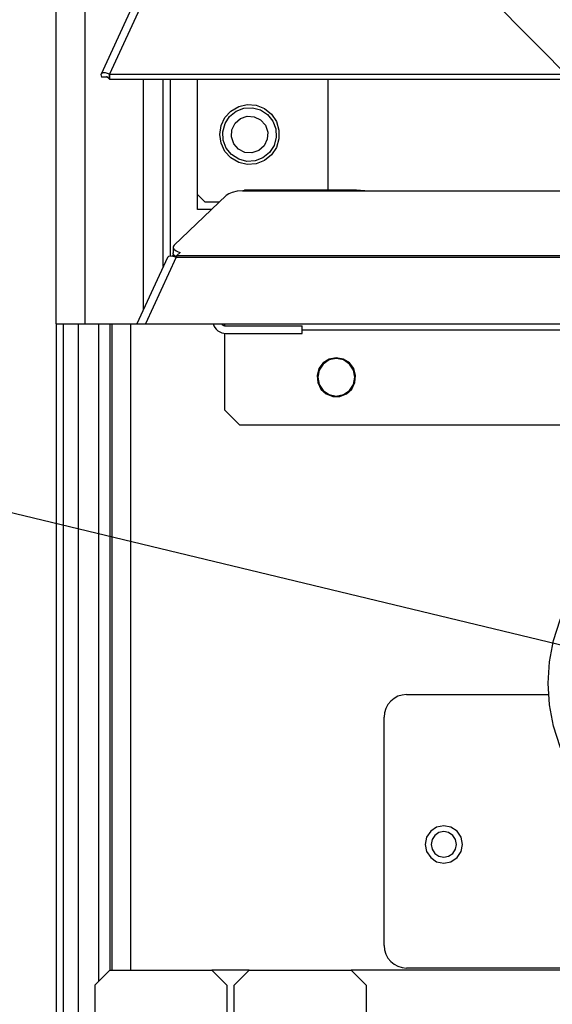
# Model space of a CAD drawing. Header units: millimetres. Extents: x 0 to 39025, y -31299 to 8400.
# Tile 98 of 206: x 14198 to 14270, y -13752 to -13620. Entities that reach past the tile are written whole.
import ezdxf

# ---------------------------------------------------------------- set-up
doc = ezdxf.new("R2010")
doc.units = ezdxf.units.MM
doc.header["$PDSIZE"] = -1
doc.layers.add('ANOTACIJE', color=7, linetype='Continuous')
doc.layers.add('DIMENZIJE', color=4, linetype='Continuous')
doc.styles.add('SLDTEXTSTYLE6', font='txt')
doc.styles.get("Standard").update_dxf_attribs({"font": 'Montserrat-Regular.ttf'})
doc.dimstyles.new('SLDDIMSTYLE0', dxfattribs={"dimtxt": 3, "dimasz": 3.414889, "dimexe": 0, "dimexo": 0.0625, "dimgap": 0.75, "dimtad": 1, "dimdec": 0, "dimlfac": 20, "dimrnd": 1e-09, "dimzin": 12, "dimdsep": 46, "dimtxsty": 'SLDTEXTSTYLE6', "dimsah": 1, "dimcen": 0.09, "dimadec": 0, "dimazin": 3, "dimtfac": 1, "dimtdec": 0, "dimtofl": 0, "dimtmove": 0, "dimatfit": 3, "dimfxl": 1, "dimfrac": 2, "dimtolj": 1, "dimtzin": 12, "dimarcsym": 0})
doc.dimstyles.new('SLDDIMSTYLE2', dxfattribs={"dimtxt": 0.18, "dimasz": 1.050735, "dimexe": 0, "dimexo": 0.0625, "dimgap": 0, "dimtad": 0, "dimtih": 1, "dimtoh": 1, "dimdec": 0, "dimrnd": 1e-09, "dimzin": 0, "dimdsep": 46, "dimtxsty": 'Standard', "dimblk1": 'DOT', "dimblk2": 'DOT', "dimsah": 1, "dimcen": 0.09, "dimadec": 0, "dimazin": 0, "dimtfac": 1.050735, "dimtdec": 0, "dimtofl": 0, "dimtmove": 0, "dimatfit": 3, "dimldrblk": 'DOT', "dimfxl": 1, "dimfrac": 2, "dimtolj": 1, "dimtzin": 0, "dimarcsym": 0})

# ---------------------------------------------------------------- blocks, each defined once
blk = doc.blocks.new('*U96')
at = {"lineweight": 25}
for points in [[(3.9, 206.82), (3.9, 206.82), (3.9, 890.48), (3.9, 890.48)], [(0, 206.82), (0, 206.82), (0, 889.79), (0, 889.79)], [(14.94, 259.69), (14.94, 259.69), (6.04, 240.3), (6.04, 240.3)], [(16.11, 259.71), (16.11, 259.71), (7.19, 240.28), (7.19, 240.28)], [(6.86, 239.91), (6.86, 239.91), (6.11, 239.91), (6.11, 239.91)], [(7.19, 240.28), (7.19, 240.28), (7.21, 240.28), (7.21, 240.28)], [(7.19, 239.63), (7.19, 239.63), (7.19, 240.28), (7.19, 240.28)], [(7.19, 239.63), (7.19, 239.63), (7.21, 239.62), (7.21, 239.62)], [(7.21, 240.28), (7.21, 240.28), (1142.79, 240.28), (1142.79, 240.28)], [(7.21, 239.62), (7.21, 239.62), (7.21, 240.28), (7.21, 240.28)], [(7.21, 239.62), (7.21, 239.62), (1142.79, 239.62), (1142.79, 239.62)], [(11.74, 208.75), (11.74, 208.75), (11.74, 239.62), (11.74, 239.62)], [(14.38, 214.5), (14.38, 214.5), (14.38, 239.62), (14.38, 239.62)], [(15.34, 215.91), (15.34, 215.91), (15.34, 239.62), (15.34, 239.62)], [(18.96, 222.15), (18.96, 222.15), (18.96, 239.62), (18.96, 239.62)], [(36.51, 224.74), (36.51, 224.74), (36.51, 239.62), (36.51, 239.62)], [(25, 224.66), (25, 224.66), (25.28, 224.72), (25.28, 224.72)], [(25, 224.66), (25, 224.66), (42, 224.66), (42, 224.66)], [(40.31, 224.74), (40.31, 224.74), (25.28, 224.74), (25.28, 224.74)], [(42, 224.66), (42, 224.66), (225, 224.66), (225, 224.66)], [(22.83, 224.04), (22.83, 224.04), (15.84, 217.36), (15.84, 217.36)], [(19.96, 223.16), (19.96, 223.16), (18.96, 224.16), (18.96, 224.16)], [(20.85, 222.15), (20.85, 222.15), (18.96, 222.15), (18.96, 222.15)], [(19.96, 223.16), (19.96, 223.16), (21.91, 223.16), (21.91, 223.16)], [(15.7, 217.07), (15.7, 217.07), (15.7, 216.31), (15.7, 216.31)], [(14.94, 215.71), (14.94, 215.71), (10.86, 206.82), (10.86, 206.82)], [(16.11, 215.73), (16.11, 215.73), (12.02, 206.82), (12.02, 206.82)], [(15.62, 215.91), (15.62, 215.91), (15.79, 216.08), (15.79, 216.08)], [(16.11, 215.74), (16.11, 215.74), (16.11, 215.73), (16.11, 215.73)], [(16.11, 215.73), (16.11, 215.73), (16.21, 215.73), (16.21, 215.73)], [(16.19, 215.73), (16.19, 215.73), (16.21, 215.76), (16.21, 215.76)], [(16.21, 215.95), (16.21, 215.95), (16.66, 216.38), (16.66, 216.38)], [(16.21, 215.95), (16.21, 215.95), (1133.33, 215.95), (1133.33, 215.95)], [(16.21, 215.73), (16.21, 215.73), (1133.33, 215.73), (1133.33, 215.73)], [(0, 206.82), (0, 206.82), (0, 16.6), (0, 16.6)], [(1, 16.6), (1, 16.6), (1, 206.82), (1, 206.82)], [(2.95, 206.82), (2.95, 206.82), (2.95, 83.17), (2.95, 83.17)], [(3.9, 206.82), (3.9, 206.82), (10.86, 206.82), (10.86, 206.82)], [(5.7, 206.82), (5.7, 206.82), (5.7, 118.57), (5.7, 118.57)], [(7.2, 206.82), (7.2, 206.82), (7.2, 120.08), (7.2, 120.08)], [(7.5, 206.82), (7.5, 206.82), (7.5, 120.08), (7.5, 120.08)], [(10, 206.82), (10, 206.82), (10, 120.08), (10, 120.08)], [(12.02, 206.82), (12.02, 206.82), (179.2, 206.82), (179.2, 206.82)], [(22.8, 206.52), (22.8, 206.52), (33, 206.52), (33, 206.52)], [(33, 205.51), (33, 205.51), (33, 206.52), (33, 206.52)], [(22.6, 205.53), (22.6, 205.53), (22.6, 195.26), (22.6, 195.26)], [(22.8, 205.51), (22.8, 205.51), (33, 205.51), (33, 205.51)], [(33, 206.02), (33, 206.02), (178.2, 206.02), (178.2, 206.02)], [(22.6, 195.26), (22.6, 195.26), (24.6, 193.25), (24.6, 193.25)], [(24.6, 193.25), (24.6, 193.25), (176.2, 193.25), (176.2, 193.25)], [(47.02, 157.07), (47.02, 157.07), (66.07, 157.07), (66.07, 157.07)], [(44.02, 123.4), (44.02, 123.4), (44.02, 154.05), (44.02, 154.05)], [(179.2, 120.38), (179.2, 120.38), (47.02, 120.38), (47.02, 120.38)], [(7.2, 120.08), (7.2, 120.08), (5.2, 118.07), (5.2, 118.07)], [(7.2, 120.08), (7.2, 120.08), (20.9, 120.08), (20.9, 120.08)], [(22.9, 118.07), (22.9, 118.07), (20.9, 120.08), (20.9, 120.08)], [(25.9, 120.08), (25.9, 120.08), (20.9, 120.08), (20.9, 120.08)], [(25.9, 120.08), (25.9, 120.08), (23.9, 118.07), (23.9, 118.07)], [(25.9, 120.08), (25.9, 120.08), (39.6, 120.08), (39.6, 120.08)], [(41.6, 118.07), (41.6, 118.07), (39.6, 120.08), (39.6, 120.08)], [(179.2, 120.08), (179.2, 120.08), (39.6, 120.08), (39.6, 120.08)], [(5.2, 118.07), (5.2, 118.07), (5.2, 83.23), (5.2, 83.23)], [(22.9, 118.07), (22.9, 118.07), (22.9, 56.24), (22.9, 56.24)], [(23.9, 56.24), (23.9, 56.24), (23.9, 118.07), (23.9, 118.07)], [(41.6, 118.07), (41.6, 118.07), (41.6, 83.23), (41.6, 83.23)]]:
    blk.add_open_spline(points, degree=3, dxfattribs=at)
for points, knots in [([(7.19, 240.28), (7.19, 240.28), (6.64, 240.49), (6.64, 240.49), (6.64, 240.49), (6.22, 240.46), (6.22, 240.46), (6.22, 240.46), (6.02, 240.24), (6.02, 240.24), (6.02, 240.24), (6.11, 239.91), (6.11, 239.91)], [0, 0, 0, 0, 1, 1, 1, 2, 2, 2, 3, 3, 3, 4, 4, 4, 4]), ([(7.19, 239.63), (7.19, 239.63), (6.97, 239.85), (6.97, 239.85), (6.97, 239.85), (6.81, 239.95), (6.81, 239.95), (6.81, 239.95), (6.77, 239.96), (6.77, 239.96), (6.77, 239.96), (6.86, 239.91), (6.86, 239.91)], [0, 0, 0, 0, 1, 1, 1, 2, 2, 2, 3, 3, 3, 4, 4, 4, 4]), ([(21.96, 232.2), (21.96, 232.2), (22.14, 231.02), (22.14, 231.02), (22.14, 231.02), (22.65, 229.94), (22.65, 229.94), (22.65, 229.94), (23.46, 229.06), (23.46, 229.06), (23.46, 229.06), (24.5, 228.46), (24.5, 228.46), (24.5, 228.46), (25.66, 228.19), (25.66, 228.19), (25.66, 228.19), (26.85, 228.28), (26.85, 228.28), (26.85, 228.28), (27.96, 228.72), (27.96, 228.72), (27.96, 228.72), (28.89, 229.47), (28.89, 229.47), (28.89, 229.47), (29.56, 230.46), (29.56, 230.46), (29.56, 230.46), (29.91, 231.6), (29.91, 231.6), (29.91, 231.6), (29.91, 232.8), (29.91, 232.8), (29.91, 232.8), (29.56, 233.95), (29.56, 233.95), (29.56, 233.95), (28.89, 234.94), (28.89, 234.94), (28.89, 234.94), (27.96, 235.68), (27.96, 235.68), (27.96, 235.68), (26.85, 236.12), (26.85, 236.12), (26.85, 236.12), (25.66, 236.21), (25.66, 236.21), (25.66, 236.21), (24.5, 235.94), (24.5, 235.94), (24.5, 235.94), (23.46, 235.35), (23.46, 235.35), (23.46, 235.35), (22.65, 234.47), (22.65, 234.47), (22.65, 234.47), (22.14, 233.39), (22.14, 233.39), (22.14, 233.39), (21.96, 232.2), (21.96, 232.2)], [0, 0, 0, 0, 1, 1, 1, 2, 2, 2, 3, 3, 3, 4, 4, 4, 5, 5, 5, 6, 6, 6, 7, 7, 7, 8, 8, 8, 9, 9, 9, 10, 10, 10, 11, 11, 11, 12, 12, 12, 13, 13, 13, 14, 14, 14, 15, 15, 15, 16, 16, 16, 17, 17, 17, 18, 18, 18, 19, 19, 19, 20, 20, 20, 21, 21, 21, 21]), ([(22.84, 230.39), (22.84, 230.39), (22.44, 231.45), (22.44, 231.45), (22.44, 231.45), (22.38, 232.58), (22.38, 232.58), (22.38, 232.58), (22.67, 233.68), (22.67, 233.68), (22.67, 233.68), (23.28, 234.62), (23.28, 234.62), (23.28, 234.62), (24.16, 235.34), (24.16, 235.34), (24.16, 235.34), (25.21, 235.74), (25.21, 235.74), (25.21, 235.74), (26.34, 235.8), (26.34, 235.8), (26.34, 235.8), (27.42, 235.51), (27.42, 235.51), (27.42, 235.51), (28.37, 234.89), (28.37, 234.89), (28.37, 234.89), (29.08, 234.01), (29.08, 234.01)], [0, 0, 0, 0, 1, 1, 1, 2, 2, 2, 3, 3, 3, 4, 4, 4, 5, 5, 5, 6, 6, 6, 7, 7, 7, 8, 8, 8, 9, 9, 9, 10, 10, 10, 10]), ([(29.08, 234.01), (29.08, 234.01), (29.48, 232.95), (29.48, 232.95), (29.48, 232.95), (29.54, 231.83), (29.54, 231.83), (29.54, 231.83), (29.25, 230.73), (29.25, 230.73), (29.25, 230.73), (28.63, 229.78), (28.63, 229.78), (28.63, 229.78), (27.76, 229.07), (27.76, 229.07), (27.76, 229.07), (26.71, 228.66), (26.71, 228.66), (26.71, 228.66), (25.58, 228.6), (25.58, 228.6), (25.58, 228.6), (24.5, 228.89), (24.5, 228.89), (24.5, 228.89), (23.55, 229.51), (23.55, 229.51), (23.55, 229.51), (22.84, 230.39), (22.84, 230.39)], [0, 0, 0, 0, 1, 1, 1, 2, 2, 2, 3, 3, 3, 4, 4, 4, 5, 5, 5, 6, 6, 6, 7, 7, 7, 8, 8, 8, 9, 9, 9, 10, 10, 10, 10]), ([(28.09, 233.44), (28.09, 233.44), (27.45, 234.16), (27.45, 234.16), (27.45, 234.16), (26.6, 234.59), (26.6, 234.59), (26.6, 234.59), (25.64, 234.65), (25.64, 234.65), (25.64, 234.65), (24.73, 234.34), (24.73, 234.34), (24.73, 234.34), (24.01, 233.71), (24.01, 233.71), (24.01, 233.71), (23.58, 232.84), (23.58, 232.84), (23.58, 232.84), (23.52, 231.88), (23.52, 231.88), (23.52, 231.88), (23.83, 230.97), (23.83, 230.97), (23.83, 230.97), (24.46, 230.24), (24.46, 230.24), (24.46, 230.24), (25.32, 229.81), (25.32, 229.81), (25.32, 229.81), (26.28, 229.75), (26.28, 229.75), (26.28, 229.75), (27.19, 230.06), (27.19, 230.06), (27.19, 230.06), (27.91, 230.7), (27.91, 230.7), (27.91, 230.7), (28.33, 231.56), (28.33, 231.56), (28.33, 231.56), (28.4, 232.52), (28.4, 232.52), (28.4, 232.52), (28.09, 233.44), (28.09, 233.44)], [0, 0, 0, 0, 1, 1, 1, 2, 2, 2, 3, 3, 3, 4, 4, 4, 5, 5, 5, 6, 6, 6, 7, 7, 7, 8, 8, 8, 9, 9, 9, 10, 10, 10, 11, 11, 11, 12, 12, 12, 13, 13, 13, 14, 14, 14, 15, 15, 15, 16, 16, 16, 16]), ([(25, 224.66), (25, 224.66), (24.28, 224.58), (24.28, 224.58), (24.28, 224.58), (23.65, 224.44), (23.65, 224.44), (23.65, 224.44), (23.16, 224.26), (23.16, 224.26), (23.16, 224.26), (22.83, 224.04), (22.83, 224.04)], [0, 0, 0, 0, 1, 1, 1, 2, 2, 2, 3, 3, 3, 4, 4, 4, 4]), ([(40.31, 224.72), (40.31, 224.72), (40.84, 224.72), (40.84, 224.72), (40.84, 224.72), (42, 224.66), (42, 224.66)], [0, 0, 0, 0, 1, 1, 1, 2, 2, 2, 2]), ([(15.84, 217.36), (15.84, 217.36), (15.74, 217.23), (15.74, 217.23), (15.74, 217.23), (15.7, 217.1), (15.7, 217.1), (15.7, 217.1), (15.72, 216.96), (15.72, 216.96), (15.72, 216.96), (15.8, 216.84), (15.8, 216.84), (15.8, 216.84), (15.93, 216.71), (15.93, 216.71), (15.93, 216.71), (16.12, 216.59), (16.12, 216.59), (16.12, 216.59), (16.37, 216.48), (16.37, 216.48), (16.37, 216.48), (16.66, 216.38), (16.66, 216.38)], [0, 0, 0, 0, 1, 1, 1, 2, 2, 2, 3, 3, 3, 4, 4, 4, 5, 5, 5, 6, 6, 6, 7, 7, 7, 8, 8, 8, 8]), ([(14.96, 215.7), (14.96, 215.7), (15.12, 215.89), (15.12, 215.89), (15.12, 215.89), (15.55, 215.93), (15.55, 215.93), (15.55, 215.93), (16.11, 215.74), (16.11, 215.74)], [0, 0, 0, 0, 1, 1, 1, 2, 2, 2, 3, 3, 3, 3]), ([(16.23, 215.77), (16.23, 215.77), (16.12, 215.83), (16.12, 215.83), (16.12, 215.83), (15.93, 215.94), (15.93, 215.94), (15.93, 215.94), (15.8, 216.07), (15.8, 216.07), (15.8, 216.07), (15.72, 216.2), (15.72, 216.2), (15.72, 216.2), (15.7, 216.31), (15.7, 216.31)], [0, 0, 0, 0, 1, 1, 1, 2, 2, 2, 3, 3, 3, 4, 4, 4, 5, 5, 5, 5]), ([(16.21, 215.73), (16.21, 215.73), (16.21, 215.77), (16.21, 215.77), (16.21, 215.77), (16.21, 215.8), (16.21, 215.8), (16.21, 215.8), (16.21, 215.83), (16.21, 215.83), (16.21, 215.83), (16.21, 215.86), (16.21, 215.86), (16.21, 215.86), (16.21, 215.88), (16.21, 215.88), (16.21, 215.88), (16.21, 215.91), (16.21, 215.91), (16.21, 215.91), (16.21, 215.93), (16.21, 215.93), (16.21, 215.93), (16.21, 215.95), (16.21, 215.95)], [0, 0, 0, 0, 1, 1, 1, 2, 2, 2, 3, 3, 3, 4, 4, 4, 5, 5, 5, 6, 6, 6, 7, 7, 7, 8, 8, 8, 8]), ([(0, 206.82), (0, 206.82), (0.12, 206.82), (0.12, 206.82), (0.12, 206.82), (0.48, 206.82), (0.48, 206.82), (0.48, 206.82), (1.02, 206.82), (1.02, 206.82), (1.02, 206.82), (1.69, 206.82), (1.69, 206.82), (1.69, 206.82), (2.39, 206.82), (2.39, 206.82), (2.39, 206.82), (3.04, 206.82), (3.04, 206.82), (3.04, 206.82), (3.57, 206.82), (3.57, 206.82), (3.57, 206.82), (3.9, 206.82), (3.9, 206.82)], [0, 0, 0, 0, 1, 1, 1, 2, 2, 2, 3, 3, 3, 4, 4, 4, 5, 5, 5, 6, 6, 6, 7, 7, 7, 8, 8, 8, 8]), ([(10.86, 206.82), (10.86, 206.82), (10.88, 206.82), (10.88, 206.82), (10.88, 206.82), (10.96, 206.82), (10.96, 206.82), (10.96, 206.82), (11.09, 206.82), (11.09, 206.82), (11.09, 206.82), (11.27, 206.82), (11.27, 206.82), (11.27, 206.82), (11.48, 206.82), (11.48, 206.82), (11.48, 206.82), (11.74, 206.82), (11.74, 206.82), (11.74, 206.82), (12.02, 206.82), (12.02, 206.82)], [0, 0, 0, 0, 1, 1, 1, 2, 2, 2, 3, 3, 3, 4, 4, 4, 5, 5, 5, 6, 6, 6, 7, 7, 7, 7]), ([(21.07, 206.82), (21.07, 206.82), (21.17, 206.55), (21.17, 206.55), (21.17, 206.55), (21.31, 206.3), (21.31, 206.3), (21.31, 206.3), (21.5, 206.07), (21.5, 206.07), (21.5, 206.07), (21.72, 205.88), (21.72, 205.88), (21.72, 205.88), (21.96, 205.72), (21.96, 205.72), (21.96, 205.72), (22.23, 205.61), (22.23, 205.61), (22.23, 205.61), (22.51, 205.54), (22.51, 205.54), (22.51, 205.54), (22.8, 205.51), (22.8, 205.51)], [0, 0, 0, 0, 1, 1, 1, 2, 2, 2, 3, 3, 3, 4, 4, 4, 5, 5, 5, 6, 6, 6, 7, 7, 7, 8, 8, 8, 8]), ([(22.17, 206.82), (22.17, 206.82), (22.24, 206.76), (22.24, 206.76), (22.24, 206.76), (22.3, 206.69), (22.3, 206.69), (22.3, 206.69), (22.37, 206.65), (22.37, 206.65), (22.37, 206.65), (22.45, 206.6), (22.45, 206.6), (22.45, 206.6), (22.54, 206.57), (22.54, 206.57), (22.54, 206.57), (22.62, 206.54), (22.62, 206.54), (22.62, 206.54), (22.71, 206.52), (22.71, 206.52), (22.71, 206.52), (22.8, 206.52), (22.8, 206.52)], [0, 0, 0, 0, 1, 1, 1, 2, 2, 2, 3, 3, 3, 4, 4, 4, 5, 5, 5, 6, 6, 6, 7, 7, 7, 8, 8, 8, 8]), ([(22.6, 206.82), (22.6, 206.82), (22.6, 206.81), (22.6, 206.81), (22.6, 206.81), (22.6, 206.76), (22.6, 206.76), (22.6, 206.76), (22.6, 206.69), (22.6, 206.69), (22.6, 206.69), (22.6, 206.59), (22.6, 206.59), (22.6, 206.59), (22.6, 206.55), (22.6, 206.55)], [0, 0, 0, 0, 1, 1, 1, 2, 2, 2, 3, 3, 3, 4, 4, 4, 5, 5, 5, 5]), ([(37.6, 202.25), (37.6, 202.25), (38.54, 202.07), (38.54, 202.07), (38.54, 202.07), (39.35, 201.57), (39.35, 201.57), (39.35, 201.57), (39.93, 200.8), (39.93, 200.8), (39.93, 200.8), (40.18, 199.88), (40.18, 199.88), (40.18, 199.88), (40.1, 198.92), (40.1, 198.92), (40.1, 198.92), (39.67, 198.06), (39.67, 198.06), (39.67, 198.06), (38.97, 197.41), (38.97, 197.41), (38.97, 197.41), (38.07, 197.07), (38.07, 197.07), (38.07, 197.07), (37.12, 197.07), (37.12, 197.07), (37.12, 197.07), (36.23, 197.41), (36.23, 197.41), (36.23, 197.41), (35.52, 198.06), (35.52, 198.06), (35.52, 198.06), (35.1, 198.92), (35.1, 198.92), (35.1, 198.92), (35.01, 199.88), (35.01, 199.88), (35.01, 199.88), (35.27, 200.8), (35.27, 200.8), (35.27, 200.8), (35.85, 201.57), (35.85, 201.57), (35.85, 201.57), (36.66, 202.07), (36.66, 202.07), (36.66, 202.07), (37.6, 202.25), (37.6, 202.25)], [0, 0, 0, 0, 1, 1, 1, 2, 2, 2, 3, 3, 3, 4, 4, 4, 5, 5, 5, 6, 6, 6, 7, 7, 7, 8, 8, 8, 9, 9, 9, 10, 10, 10, 11, 11, 11, 12, 12, 12, 13, 13, 13, 14, 14, 14, 15, 15, 15, 16, 16, 16, 17, 17, 17, 17]), ([(35.1, 199.64), (35.1, 199.64), (35.29, 200.6), (35.29, 200.6), (35.29, 200.6), (35.83, 201.41), (35.83, 201.41), (35.83, 201.41), (36.64, 201.96), (36.64, 201.96), (36.64, 201.96), (37.6, 202.15), (37.6, 202.15), (37.6, 202.15), (38.56, 201.96), (38.56, 201.96), (38.56, 201.96), (39.36, 201.41), (39.36, 201.41), (39.36, 201.41), (39.91, 200.6), (39.91, 200.6), (39.91, 200.6), (40.1, 199.64), (40.1, 199.64), (40.1, 199.64), (39.91, 198.67), (39.91, 198.67), (39.91, 198.67), (39.36, 197.86), (39.36, 197.86), (39.36, 197.86), (38.56, 197.31), (38.56, 197.31), (38.56, 197.31), (37.6, 197.12), (37.6, 197.12), (37.6, 197.12), (36.64, 197.31), (36.64, 197.31), (36.64, 197.31), (35.83, 197.86), (35.83, 197.86), (35.83, 197.86), (35.29, 198.67), (35.29, 198.67), (35.29, 198.67), (35.1, 199.64), (35.1, 199.64)], [0, 0, 0, 0, 1, 1, 1, 2, 2, 2, 3, 3, 3, 4, 4, 4, 5, 5, 5, 6, 6, 6, 7, 7, 7, 8, 8, 8, 9, 9, 9, 10, 10, 10, 11, 11, 11, 12, 12, 12, 13, 13, 13, 14, 14, 14, 15, 15, 15, 16, 16, 16, 16]), ([(112.02, 158.58), (112.02, 158.58), (111.84, 161.47), (111.84, 161.47), (111.84, 161.47), (111.3, 164.33), (111.3, 164.33), (111.3, 164.33), (110.41, 167.09), (110.41, 167.09), (110.41, 167.09), (109.18, 169.71), (109.18, 169.71), (109.18, 169.71), (107.63, 172.17), (107.63, 172.17), (107.63, 172.17), (105.79, 174.4), (105.79, 174.4), (105.79, 174.4), (103.68, 176.39), (103.68, 176.39), (103.68, 176.39), (101.35, 178.1), (101.35, 178.1), (101.35, 178.1), (98.81, 179.49), (98.81, 179.49), (98.81, 179.49), (96.13, 180.56), (96.13, 180.56), (96.13, 180.56), (93.33, 181.29), (93.33, 181.29), (93.33, 181.29), (90.47, 181.65), (90.47, 181.65), (90.47, 181.65), (87.58, 181.65), (87.58, 181.65), (87.58, 181.65), (84.71, 181.29), (84.71, 181.29), (84.71, 181.29), (81.91, 180.56), (81.91, 180.56), (81.91, 180.56), (79.23, 179.49), (79.23, 179.49), (79.23, 179.49), (76.7, 178.1), (76.7, 178.1), (76.7, 178.1), (74.36, 176.39), (74.36, 176.39), (74.36, 176.39), (72.25, 174.4), (72.25, 174.4), (72.25, 174.4), (70.41, 172.17), (70.41, 172.17), (70.41, 172.17), (68.87, 169.71), (68.87, 169.71), (68.87, 169.71), (67.63, 167.09), (67.63, 167.09), (67.63, 167.09), (66.74, 164.33), (66.74, 164.33), (66.74, 164.33), (66.2, 161.47), (66.2, 161.47), (66.2, 161.47), (66.02, 158.58), (66.02, 158.58), (66.02, 158.58), (66.2, 155.68), (66.2, 155.68), (66.2, 155.68), (66.74, 152.83), (66.74, 152.83), (66.74, 152.83), (67.63, 150.07), (67.63, 150.07), (67.63, 150.07), (68.87, 147.44), (68.87, 147.44), (68.87, 147.44), (70.41, 144.99), (70.41, 144.99), (70.41, 144.99), (72.25, 142.75), (72.25, 142.75), (72.25, 142.75), (74.36, 140.76), (74.36, 140.76), (74.36, 140.76), (76.7, 139.06), (76.7, 139.06), (76.7, 139.06), (79.23, 137.66), (79.23, 137.66), (79.23, 137.66), (81.91, 136.59), (81.91, 136.59), (81.91, 136.59), (84.71, 135.87), (84.71, 135.87), (84.71, 135.87), (87.58, 135.5), (87.58, 135.5), (87.58, 135.5), (90.47, 135.5), (90.47, 135.5), (90.47, 135.5), (93.33, 135.87), (93.33, 135.87), (93.33, 135.87), (96.13, 136.59), (96.13, 136.59), (96.13, 136.59), (98.81, 137.66), (98.81, 137.66), (98.81, 137.66), (101.35, 139.06), (101.35, 139.06), (101.35, 139.06), (103.68, 140.76), (103.68, 140.76), (103.68, 140.76), (105.79, 142.75), (105.79, 142.75), (105.79, 142.75), (107.63, 144.99), (107.63, 144.99), (107.63, 144.99), (109.18, 147.44), (109.18, 147.44), (109.18, 147.44), (110.41, 150.07), (110.41, 150.07), (110.41, 150.07), (111.3, 152.83), (111.3, 152.83), (111.3, 152.83), (111.84, 155.68), (111.84, 155.68), (111.84, 155.68), (112.02, 158.58), (112.02, 158.58)], [0, 0, 0, 0, 1, 1, 1, 2, 2, 2, 3, 3, 3, 4, 4, 4, 5, 5, 5, 6, 6, 6, 7, 7, 7, 8, 8, 8, 9, 9, 9, 10, 10, 10, 11, 11, 11, 12, 12, 12, 13, 13, 13, 14, 14, 14, 15, 15, 15, 16, 16, 16, 17, 17, 17, 18, 18, 18, 19, 19, 19, 20, 20, 20, 21, 21, 21, 22, 22, 22, 23, 23, 23, 24, 24, 24, 25, 25, 25, 26, 26, 26, 27, 27, 27, 28, 28, 28, 29, 29, 29, 30, 30, 30, 31, 31, 31, 32, 32, 32, 33, 33, 33, 34, 34, 34, 35, 35, 35, 36, 36, 36, 37, 37, 37, 38, 38, 38, 39, 39, 39, 40, 40, 40, 41, 41, 41, 42, 42, 42, 43, 43, 43, 44, 44, 44, 45, 45, 45, 46, 46, 46, 47, 47, 47, 48, 48, 48, 49, 49, 49, 50, 50, 50, 50]), ([(47.02, 157.07), (47.02, 157.07), (46.43, 157.01), (46.43, 157.01), (46.43, 157.01), (45.87, 156.84), (45.87, 156.84), (45.87, 156.84), (45.35, 156.56), (45.35, 156.56), (45.35, 156.56), (44.9, 156.19), (44.9, 156.19), (44.9, 156.19), (44.52, 155.73), (44.52, 155.73), (44.52, 155.73), (44.25, 155.21), (44.25, 155.21), (44.25, 155.21), (44.08, 154.64), (44.08, 154.64), (44.08, 154.64), (44.02, 154.05), (44.02, 154.05)], [0, 0, 0, 0, 1, 1, 1, 2, 2, 2, 3, 3, 3, 4, 4, 4, 5, 5, 5, 6, 6, 6, 7, 7, 7, 8, 8, 8, 8]), ([(49.52, 136.97), (49.52, 136.97), (49.71, 137.93), (49.71, 137.93), (49.71, 137.93), (50.26, 138.74), (50.26, 138.74), (50.26, 138.74), (51.06, 139.29), (51.06, 139.29), (51.06, 139.29), (52.02, 139.48), (52.02, 139.48), (52.02, 139.48), (52.97, 139.29), (52.97, 139.29), (52.97, 139.29), (53.79, 138.74), (53.79, 138.74), (53.79, 138.74), (54.33, 137.93), (54.33, 137.93), (54.33, 137.93), (54.52, 136.97), (54.52, 136.97), (54.52, 136.97), (54.33, 136), (54.33, 136), (54.33, 136), (53.79, 135.19), (53.79, 135.19), (53.79, 135.19), (52.97, 134.65), (52.97, 134.65), (52.97, 134.65), (52.02, 134.46), (52.02, 134.46), (52.02, 134.46), (51.06, 134.65), (51.06, 134.65), (51.06, 134.65), (50.26, 135.19), (50.26, 135.19), (50.26, 135.19), (49.71, 136), (49.71, 136), (49.71, 136), (49.52, 136.97), (49.52, 136.97)], [0, 0, 0, 0, 1, 1, 1, 2, 2, 2, 3, 3, 3, 4, 4, 4, 5, 5, 5, 6, 6, 6, 7, 7, 7, 8, 8, 8, 9, 9, 9, 10, 10, 10, 11, 11, 11, 12, 12, 12, 13, 13, 13, 14, 14, 14, 15, 15, 15, 16, 16, 16, 16]), ([(50.32, 136.97), (50.32, 136.97), (50.45, 137.62), (50.45, 137.62), (50.45, 137.62), (50.82, 138.17), (50.82, 138.17), (50.82, 138.17), (51.37, 138.55), (51.37, 138.55), (51.37, 138.55), (52.02, 138.68), (52.02, 138.68), (52.02, 138.68), (52.67, 138.55), (52.67, 138.55), (52.67, 138.55), (53.22, 138.17), (53.22, 138.17), (53.22, 138.17), (53.59, 137.62), (53.59, 137.62), (53.59, 137.62), (53.72, 136.97), (53.72, 136.97), (53.72, 136.97), (53.59, 136.31), (53.59, 136.31), (53.59, 136.31), (53.22, 135.76), (53.22, 135.76), (53.22, 135.76), (52.67, 135.39), (52.67, 135.39), (52.67, 135.39), (52.02, 135.26), (52.02, 135.26), (52.02, 135.26), (51.37, 135.39), (51.37, 135.39), (51.37, 135.39), (50.82, 135.76), (50.82, 135.76), (50.82, 135.76), (50.45, 136.31), (50.45, 136.31), (50.45, 136.31), (50.32, 136.97), (50.32, 136.97)], [0, 0, 0, 0, 1, 1, 1, 2, 2, 2, 3, 3, 3, 4, 4, 4, 5, 5, 5, 6, 6, 6, 7, 7, 7, 8, 8, 8, 9, 9, 9, 10, 10, 10, 11, 11, 11, 12, 12, 12, 13, 13, 13, 14, 14, 14, 15, 15, 15, 16, 16, 16, 16]), ([(44.02, 123.4), (44.02, 123.4), (44.08, 122.81), (44.08, 122.81), (44.08, 122.81), (44.25, 122.24), (44.25, 122.24), (44.25, 122.24), (44.52, 121.72), (44.52, 121.72), (44.52, 121.72), (44.9, 121.26), (44.9, 121.26), (44.9, 121.26), (45.35, 120.89), (45.35, 120.89), (45.35, 120.89), (45.87, 120.61), (45.87, 120.61), (45.87, 120.61), (46.43, 120.44), (46.43, 120.44), (46.43, 120.44), (47.02, 120.38), (47.02, 120.38)], [0, 0, 0, 0, 1, 1, 1, 2, 2, 2, 3, 3, 3, 4, 4, 4, 5, 5, 5, 6, 6, 6, 7, 7, 7, 8, 8, 8, 8])]:
    blk.add_open_spline(points, degree=3, knots=knots, dxfattribs=at)
blk = doc.blocks.new('*D173')
at = {"layer": 'Defpoints', "color": 0, "transparency": 16777216}
for p in [(14352.27, -13709.16), (14203.27, -13867.77), (14352.27, -14126.02)]:
    blk.add_point(p, dxfattribs=at)
at = {"layer": 'DIMENZIJE', "color": 0, "lineweight": -2, "transparency": 16777216}
for p, q in [((14352.27, -13710.41), (14352.27, -14146.02)), ((14203.27, -13869.02), (14203.27, -14146.02)), ((14134.98, -14126.02), (14066.68, -14126.02)), ((14203.27, -14126.02), (14352.27, -14126.02)), ((14420.57, -14126.02), (14659.01, -14126.02))]:
    blk.add_line(p, q, dxfattribs=at)
at = {"layer": 'DIMENZIJE', "color": 0, "transparency": 16777216}
for points in [[(14134.98, -14114.64), (14134.98, -14137.41), (14203.27, -14126.02)], [(14420.57, -14114.64), (14420.57, -14137.41), (14352.27, -14126.02)]]:
    blk.add_solid(points, dxfattribs=at)
at = {"layer": 'DIMENZIJE', "color": 0, "transparency": 16777216, "insert": (14573.94, -14080.17), "char_height": 60, "attachment_point": 5, "style": 'SLDTEXTSTYLE6'}
blk.add_mtext('\\A1;149', dxfattribs=at)
blk = doc.blocks.new('*D172')
at = {"layer": 'Defpoints', "color": 0, "transparency": 16777216}
for p in [(14292.28, -13709.18), (14203.27, -13867.77), (14292.28, -14012.57)]:
    blk.add_point(p, dxfattribs=at)
at = {"layer": 'DIMENZIJE', "color": 0, "lineweight": -2, "transparency": 16777216}
for p, q in [((14292.28, -13710.43), (14292.28, -14032.57)), ((14203.27, -13869.02), (14203.27, -14032.57)), ((14134.98, -14012.57), (14066.68, -14012.57)), ((14203.27, -14012.57), (14292.28, -14012.57)), ((14360.57, -14012.57), (14561.3, -14012.57))]:
    blk.add_line(p, q, dxfattribs=at)
at = {"layer": 'DIMENZIJE', "color": 0, "transparency": 16777216}
for points in [[(14134.98, -14001.18), (14134.98, -14023.95), (14203.27, -14012.57)], [(14360.57, -14001.18), (14360.57, -14023.95), (14292.28, -14012.57)]]:
    blk.add_solid(points, dxfattribs=at)
at = {"layer": 'DIMENZIJE', "color": 0, "transparency": 16777216, "insert": (14495.09, -13966.71), "char_height": 60, "attachment_point": 5, "style": 'SLDTEXTSTYLE6'}
blk.add_mtext('\\A1;89', dxfattribs=at)
blk = doc.blocks.new('*D164')
at = {"layer": 'Defpoints', "color": 0, "transparency": 16777216}
for p in [(13793.37, -12972.75), (14207.77, -12972.75), (14247.67, -13848.05)]:
    blk.add_point(p, dxfattribs=at)
at = {"layer": 'DIMENZIJE', "color": 0, "lineweight": -2, "transparency": 16777216}
for p, q in [((14206.52, -12972.75), (13773.37, -12972.75)), ((13793.37, -13779.76), (13793.37, -13041.05)), ((14246.42, -13848.05), (13773.37, -13848.05))]:
    blk.add_line(p, q, dxfattribs=at)
at = {"layer": 'DIMENZIJE', "color": 0, "transparency": 16777216}
for points in [[(13781.99, -13041.05), (13804.75, -13041.05), (13793.37, -12972.75)], [(13781.99, -13779.76), (13804.75, -13779.76), (13793.37, -13848.05)]]:
    blk.add_solid(points, dxfattribs=at)
at = {"layer": 'DIMENZIJE', "color": 0, "transparency": 16777216, "insert": (13747.51, -13410.4), "char_height": 60, "attachment_point": 5, "rotation": 90, "style": 'SLDTEXTSTYLE6'}
blk.add_mtext('\\A1;875', dxfattribs=at)
blk = doc.blocks.new('_Dot')
at = {"color": 0, "linetype": 'ByBlock', "lineweight": -2}
blk.add_line((-0.5, 0), (-1, 0), dxfattribs=at)
at = {"color": 0, "linetype": 'ByBlock', "const_width": 0.5}
blk.add_lwpolyline([(-0.25, 0, 1), (0.25, 0, 1)], format="xyb", close=True, dxfattribs=at)

msp = doc.modelspace()

# ---------------------------------------------------------------- block references
at = {"color": 1}
msp.add_blockref('*U96', (14203.27, -13867.77), dxfattribs=at)

# ---------------------------------------------------------------- dimensions: what is measured, and where the dimension line sits
at = {"layer": 'DIMENZIJE'}
dim = msp.add_linear_dim(base=(13793.37, -12972.75), p1=(14247.67, -13848.05), p2=(14207.77, -12972.75), angle=90, dimstyle='SLDDIMSTYLE0', override={"dimscale": 20, "dimexe": 1, "dimlfac": 1, "dimdle": 1, "dimtofl": 1}, dxfattribs=at)
dim.commit()
dim.dimension.update_dxf_attribs({"geometry": '*D164', "text_midpoint": (13747.51, -13410.4)})
for base, p2, picture, middle in [((14352.27, -14126.02), (14352.27, -13709.16), '*D173', (14573.94, -14080.17)), ((14292.28, -14012.57), (14292.28, -13709.18), '*D172', (14495.09, -13966.71))]:
    dim = msp.add_linear_dim(base=base, p1=(14203.27, -13867.77), p2=p2, dimstyle='SLDDIMSTYLE0', override={"dimscale": 20, "dimexe": 1, "dimlfac": 1, "dimdle": 1, "dimtofl": 1}, dxfattribs=at)
    dim.commit()
    dim.dimension.update_dxf_attribs({"geometry": picture, "text_midpoint": middle})

# ---------------------------------------------------------------- leaders
at = {"layer": 'ANOTACIJE'}
for points in [[(14352.27, -13709.16), (14066.6, -13419.75)], [(14292.28, -13709.18), (14059.1, -13653.14)]]:
    msp.add_leader(points, dimstyle='SLDDIMSTYLE2', dxfattribs=at)

doc.saveas('drawing.dxf')
